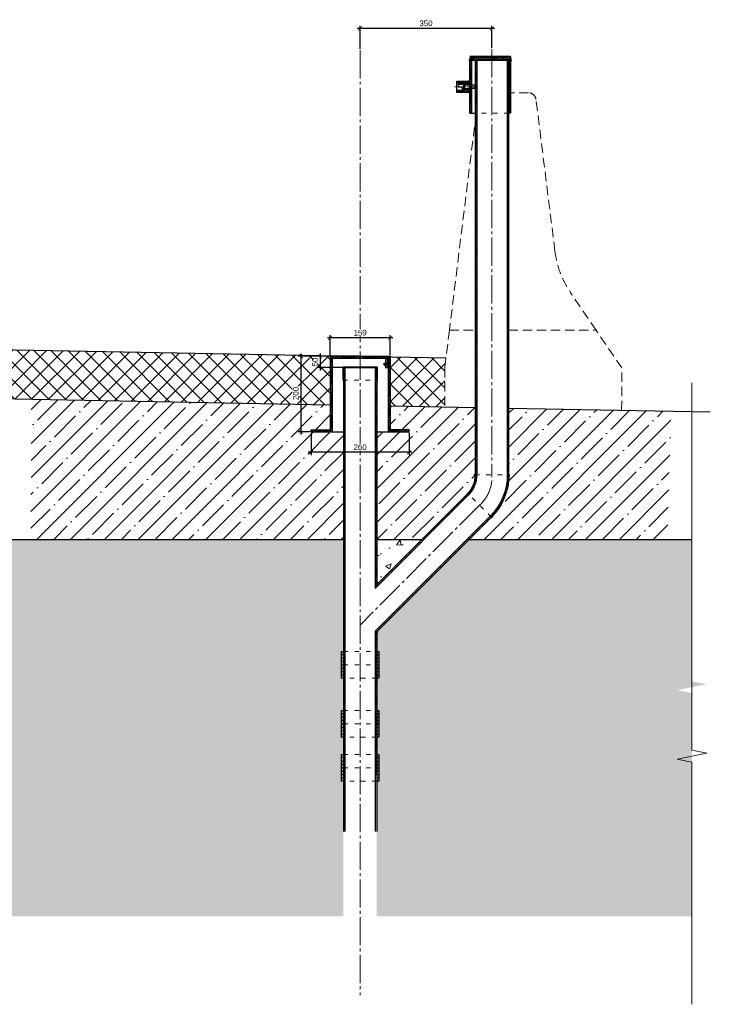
# Model space of a CAD drawing. Header units: millimetres. Extents: x 15422 to 23145, y 7709 to 14779.
# Tile 10 of 12: x 18087 to 19921, y 11848 to 14460. Entities that reach past the tile are written whole.
import ezdxf

# ---------------------------------------------------------------- set-up
doc = ezdxf.new("R2010")
doc.units = ezdxf.units.MM
for name, pattern in [('( Hidden )', [0.375, 0.25, -0.125]), ('ACAD_ISO03W100', [30, 12, -18]), ('CENTERX2', [4, 2.5, -0.5, 0.5, -0.5]), ('Штрихпунктирная_ГОСТ', [20, 15, -1.75, 1.5, -1.75])]:
    doc.linetypes.add(name, pattern=pattern)
for name, color, linetype, lineweight in [('выданая позиция', 151, '( Hidden )', 20), ('ГТО-2_Металлические_конструкции', 1, 'Continuous', 30), ('ГТО_Бетон основной', 4, 'Continuous', 50), ('ГТО_Выноски', 7, 'Continuous', 15), ('ГТО_Металлические_конструкции', 1, 'Continuous', 30), ('ГТО_Оси', 1, 'CENTERX2', 15), ('ГТО_Текст', 7, 'Continuous', 30), ('ГТО_Штриховка', 7, 'Continuous', 15), ('Линия основная', 4, 'Continuous', 25), ('Оси', 1, 'Штрихпунктирная_ГОСТ', 13), ('ПВЗ$0$сварка', 142, 'Continuous', 20), ('Штриховка', 251, 'Continuous', 9)]:
    doc.layers.add(name, color=color, linetype=linetype, lineweight=lineweight)
doc.layers.add('ГП_Штриховки', color=7, linetype='Continuous')
doc.layers.add('камень', color=7, linetype='Continuous')
doc.styles.add('Рогун1', font='arial.ttf')
doc.dimstyles.new('100 мм', dxfattribs={"dimscale": 100, "dimtxt": 3.5, "dimasz": 2, "dimexe": 1, "dimexo": 1, "dimgap": 1.2, "dimtad": 1, "dimdec": 0, "dimlfac": 0.1, "dimrnd": 0.0001, "dimtxsty": 'Рогун1', "dimblk": 'ARCHTICK', "dimcen": 2.5, "dimdle": 1, "dimaunit": 1, "dimadec": 1, "dimazin": 0, "dimtfac": 1, "dimtdec": 0, "dimtmove": 1, "dimatfit": 3, "dimldrblk": 'ARCHTICK', "dimfxl": 1, "dimtfill": 1, "dimarcsym": 0})

# ---------------------------------------------------------------- blocks, each defined once
blk = doc.blocks.new('_ArchTick')
at = {"color": 0, "linetype": 'ByBlock', "const_width": 0.15}
blk.add_lwpolyline([(-0.5, -0.5), (0.5, 0.5)], dxfattribs=at)
blk = doc.blocks.new('*D72')
at = {"layer": 'Defpoints', "color": 0, "transparency": 16777216}
for p in [(18990.8, 14436.9), (18990.8, 14379.6), (19340.5, 14382.1)]:
    blk.add_point(p, dxfattribs=at)
at = {"layer": 'ГТО_Выноски', "color": 0, "lineweight": -2, "transparency": 16777216}
for p, q in [((19348, 14436.9), (18983.3, 14436.9)), ((18990.8, 14382.8), (18990.8, 14444.4)), ((19340.5, 14385.3), (19340.5, 14444.4))]:
    blk.add_line(p, q, dxfattribs=at)
at = {"layer": 'ГТО_Выноски', "color": 0, "lineweight": -2, "transparency": 16777216, "xscale": 10, "yscale": 10, "zscale": 10, "rotation": 180}
blk.add_blockref('_ArchTick', (18990.8, 14436.9), dxfattribs=at)
at = {"layer": 'ГТО_Выноски', "color": 0, "lineweight": -2, "transparency": 16777216, "xscale": 10, "yscale": 10, "zscale": 10}
blk.add_blockref('_ArchTick', (19340.5, 14436.9), dxfattribs=at)
at = {"layer": 'ГТО_Выноски', "color": 0, "transparency": 16777216, "insert": (19165.7, 14450.6), "char_height": 15, "attachment_point": 5, "style": 'Рогун1'}
blk.add_mtext('350', dxfattribs=at)
blk = doc.blocks.new('1')
at = {"layer": 'ГТО_Штриховка'}
h = blk.add_hatch(dxfattribs=at)
h.set_pattern_fill('ANSI31', color=256, angle=90)
h.paths.add_polyline_path([(35, 15), (0, 15), (0, 6), (15, 6), (15, 10), (35, 10)])
h.paths.add_polyline_path([(15, 6), (0, 6), (0, 4.5), (15, 4.5)])
h.paths.add_polyline_path([(15, -4.5), (0, -4.5), (0, -6), (15, -6)])
h.paths.add_polyline_path([(35, -10), (15, -10), (15, -6), (0, -6), (0, -15), (35, -15)])
at = {"layer": 'ГТО_Металлические_конструкции', "color": 0, "lineweight": 9}
blk.add_lwpolyline([(0, -6), (15, -6), (15, 6), (0, 6)], close=True, dxfattribs=at)
at = {"layer": 'ГТО_Оси', "color": 0, "ltscale": 5}
blk.add_lwpolyline([(-5, 0), (40, 0)], dxfattribs=at)
at = {"layer": 'Линия основная'}
for points in [[(0, -15), (35, -15), (35, 15), (0, 15)], [(0, 4.5), (15, 4.5), (15, -4.5), (0, -4.5)], [(15, -10), (35, -10), (35, 10), (15, 10)]]:
    blk.add_lwpolyline(points, close=True, dxfattribs=at)
blk = doc.blocks.new('отвод')
at = {"layer": 'ГП_Штриховки', "lineweight": 15, "transparency": 33554687}
h = blk.add_hatch(dxfattribs=at)
h.set_pattern_fill('ANSI31', color=256)
h.paths.add_polyline_path([(59929.5, 19478.9), (59926.6, 19481.8, 0.198534), (59880.3, 19369.9), (59884.3, 19369.9, -0.199479)])
h.paths.add_polyline_path([(59965.2, 19369.9), (59969.2, 19369.9, -0.209937), (59990.4, 19418.1), (59987.6, 19420.9, 0.209308)])
at = {"layer": 'ГТО_Текст', "linetype": 'ACAD_ISO03W100', "lineweight": 15}
for p, q in [((59990.4, 19418.1), (59926.6, 19481.8)), ((59880.3, 19369.9), (59969.2, 19369.9))]:
    blk.add_line(p, q, dxfattribs=at)
at = {"layer": 'Линия основная'}
blk.add_line((59990.4, 19418.1), (59987.6, 19420.9), dxfattribs=at)
for centre, radius, start, end in [((60038.8, 19369.9), 158.4, 135.0834, 180), ((60038, 19370), 153.7, 134.9316, 180.0566), ((60034.7, 19369.8), 69.5, 132.6779, 179.9652), ((60034.7, 19369.8), 65.5, 132.5381, 179.9634)]:
    blk.add_arc(centre, radius, start, end, dxfattribs=at)
blk = doc.blocks.new('*D77')
at = {"layer": 'Defpoints', "color": 0, "transparency": 16777216}
for p in [(18860.8, 13367.2), (19120.8, 13367.2), (18860.8, 13312.5)]:
    blk.add_point(p, dxfattribs=at)
at = {"layer": 'ГТО_Выноски', "color": 0, "lineweight": -2, "transparency": 16777216}
for p, q in [((18860.8, 13364), (18860.8, 13305)), ((19120.8, 13364), (19120.8, 13305)), ((19128.3, 13312.5), (18853.3, 13312.5))]:
    blk.add_line(p, q, dxfattribs=at)
at = {"layer": 'ГТО_Выноски', "color": 0, "lineweight": -2, "transparency": 16777216, "xscale": 10, "yscale": 10, "zscale": 10, "rotation": 180}
blk.add_blockref('_ArchTick', (18860.8, 13312.5), dxfattribs=at)
at = {"layer": 'ГТО_Выноски', "color": 0, "lineweight": -2, "transparency": 16777216, "xscale": 10, "yscale": 10, "zscale": 10}
blk.add_blockref('_ArchTick', (19120.8, 13312.5), dxfattribs=at)
at = {"layer": 'ГТО_Выноски', "color": 0, "transparency": 16777216, "insert": (18990.8, 13326.2), "char_height": 15, "width": 21.733, "attachment_point": 5, "style": 'Рогун1', "bg_fill": 3, "box_fill_scale": 1.1, "bg_fill_color": 256, "bg_fill_true_color": 13158600, "bg_fill_transparency": 0}
blk.add_mtext('260', dxfattribs=at)
blk = doc.blocks.new('*D78')
at = {"layer": 'Defpoints', "color": 0, "transparency": 16777216}
for p in [(18911.3, 13616.2), (18911.3, 13567.2), (19070.3, 13567.2)]:
    blk.add_point(p, dxfattribs=at)
at = {"layer": 'ГТО_Выноски', "color": 0, "lineweight": -2, "transparency": 16777216}
for p, q in [((19077.8, 13616.2), (18903.8, 13616.2)), ((18911.3, 13570.4), (18911.3, 13623.7)), ((19070.3, 13570.4), (19070.3, 13623.7))]:
    blk.add_line(p, q, dxfattribs=at)
at = {"layer": 'ГТО_Выноски', "color": 0, "lineweight": -2, "transparency": 16777216, "xscale": 10, "yscale": 10, "zscale": 10, "rotation": 180}
blk.add_blockref('_ArchTick', (18911.3, 13616.2), dxfattribs=at)
at = {"layer": 'ГТО_Выноски', "color": 0, "lineweight": -2, "transparency": 16777216, "xscale": 10, "yscale": 10, "zscale": 10}
blk.add_blockref('_ArchTick', (19070.3, 13616.2), dxfattribs=at)
at = {"layer": 'ГТО_Выноски', "color": 0, "transparency": 16777216, "insert": (18990.8, 13629.8), "char_height": 15, "attachment_point": 5, "style": 'Рогун1', "bg_fill": 3, "box_fill_scale": 1.1, "bg_fill_color": 256, "bg_fill_true_color": 13158600, "bg_fill_transparency": 0}
blk.add_mtext('159', dxfattribs=at)
blk = doc.blocks.new('ПВЗ$0$PSK_Svarka')
blk.add_solid([(0, 0), (-0.707107, 0.707107), (0.707107, 0.707107)])
blk = doc.blocks.new('*D79')
at = {"layer": 'Defpoints', "color": 0, "transparency": 16777216}
for p in [(18990.8, 13567.2), (18946.6, 13537.3)]:
    blk.add_point(p, dxfattribs=at)
at = {"layer": 'ГТО_Выноски', "color": 0, "lineweight": -2, "transparency": 16777216}
for p, q in [((18987.6, 13567.2), (18877.1, 13567.2)), ((18884.6, 13574.7), (18884.6, 13529.8)), ((18943.4, 13537.3), (18877.1, 13537.3))]:
    blk.add_line(p, q, dxfattribs=at)
at = {"layer": 'ГТО_Выноски', "color": 0, "transparency": 16777216, "insert": (18870.9, 13552.2), "char_height": 15, "width": 9.884, "attachment_point": 5, "rotation": 90, "style": 'Рогун1', "bg_fill": 3, "box_fill_scale": 1.1, "bg_fill_color": 256, "bg_fill_true_color": 13158600, "bg_fill_transparency": 0}
blk.add_mtext('50', dxfattribs=at)
at = {"layer": 'Defpoints', "color": 0, "transparency": 16777216}
blk.add_point((18884.6, 13537.3), dxfattribs=at)
at = {"layer": 'ГТО_Выноски', "color": 0, "lineweight": -2, "transparency": 16777216, "xscale": 10, "yscale": 10, "zscale": 10}
for p, rotation in [((18884.6, 13567.2), 90), ((18884.6, 13537.3), 270)]:
    blk.add_blockref('_ArchTick', p, dxfattribs=dict(at, rotation=rotation))
blk = doc.blocks.new('*D80')
at = {"layer": 'Defpoints', "color": 0, "transparency": 16777216}
for p in [(18911.3, 13567.2), (18833.7, 13367.2), (18860.8, 13367.2)]:
    blk.add_point(p, dxfattribs=at)
at = {"layer": 'ГТО_Выноски', "color": 0, "lineweight": -2, "transparency": 16777216}
for p, q in [((18908.1, 13567.2), (18826.2, 13567.2)), ((18833.7, 13574.7), (18833.7, 13359.7)), ((18857.6, 13367.2), (18826.2, 13367.2))]:
    blk.add_line(p, q, dxfattribs=at)
at = {"layer": 'ГТО_Выноски', "color": 0, "lineweight": -2, "transparency": 16777216, "xscale": 10, "yscale": 10, "zscale": 10}
for p, rotation in [((18833.7, 13567.2), 90), ((18833.7, 13367.2), 270)]:
    blk.add_blockref('_ArchTick', p, dxfattribs=dict(at, rotation=rotation))
at = {"layer": 'ГТО_Выноски', "color": 0, "transparency": 16777216, "insert": (18820.1, 13468.6), "char_height": 15, "attachment_point": 5, "rotation": 90, "style": 'Рогун1', "bg_fill": 3, "box_fill_scale": 1.1, "bg_fill_color": 256, "bg_fill_true_color": 13158600, "bg_fill_transparency": 0}
blk.add_mtext('200', dxfattribs=at)

msp = doc.modelspace()

# ---------------------------------------------------------------- hatches: boundary and pattern name
at = {"layer": 'ГП_Штриховки', "lineweight": 15}
h = msp.add_hatch(dxfattribs=at)
h.set_pattern_fill('ANSI31', color=256)
h.set_pattern_definition([(45, (18774.1943, 14352.3917), (-2.245064, 2.245064), [])])
h.paths.add_polyline_path([(19279.4277441, 14362.3917199), (19389.933598, 14362.3917199), (19391.433598, 14352.3917199), (19279.4277441, 14352.3917199)])
h.paths.add_polyline_path([(19282.9545031, 14362.5310871), (19279.4277441, 14362.3917199), (19279.4277441, 14352.3917199), (19281.433598, 14352.3917199)])
h = msp.add_hatch(dxfattribs=at)
h.set_pattern_fill('ANSI31', color=256)
h.set_pattern_definition([(45, (-44954.163, -5929.9756), (-2.24506403, 2.24506403), [])])
h.paths.add_polyline_path([(19385.433598, 14352.3917199), (19390.433598, 14352.3917199), (19390.433598, 14212.3917199), (19385.433598, 14212.3917199)])
h.paths.add_polyline_path([(19282.433598, 14352.3917199), (19287.433598, 14352.3917199), (19287.433598, 14289.3917199), (19282.4558183, 14289.3917199)])
h.paths.add_polyline_path([(19282.4558183, 14275.3917199), (19287.433598, 14275.3917199), (19287.433598, 14212.3917199), (19282.433598, 14212.3917199)])
at = {"layer": 'ГП_Штриховки', "lineweight": 15, "transparency": 33554687}
h = msp.add_hatch(dxfattribs=at)
h.set_pattern_fill('ANSI31', color=256, angle=90)
h.set_pattern_definition([(135, (-44167.543, -11073.712), (-2.24506403, -2.24506403), [])])
h.paths.add_polyline_path([(19385.0230678, 14352.3917199), (19381.0230678, 14352.3917199), (19380.9688451, 13252.333243), (19384.9688448, 13252.3274205)])
h.paths.add_polyline_path([(19300.5230678, 14352.3917199), (19296.5230678, 14352.3917199), (19296.468851, 13252.4562441), (19300.4688507, 13252.4505666)])
h = msp.add_hatch(dxfattribs=at)
h.set_pattern_fill('ANSI31', color=256, angle=90)
h.set_pattern_definition([(135, (-42443.251, -7439.391), (-2.24506403, -2.24506403), [])])
h.paths.add_polyline_path([(18990.8343641, 13567.1954324), (18916.3343641, 13567.1954324), (18916.3343641, 13562.1954324), (18990.8343641, 13562.1954324)])
h.paths.add_polyline_path([(19065.3343641, 13567.1954324), (18990.8343641, 13567.1954324), (18990.8343641, 13562.1954324), (19065.3343641, 13562.1954324)])
h.paths.add_polyline_path([(19120.8343641, 13372.1954324), (19070.3343641, 13372.1954324), (19070.3343641, 13367.1954324), (19120.8343641, 13367.1954324)])
h.paths.add_polyline_path([(18911.3343641, 13372.1955204), (18860.8330848, 13372.1955204), (18860.8330848, 13367.1954324), (18911.3343641, 13367.1954324)])
h = msp.add_hatch(dxfattribs=at)
h.set_pattern_fill('ANSI31', color=256)
h.set_pattern_definition([(45, (-42443.251, -7439.391), (-2.24506403, 2.24506403), [])])
h.paths.add_polyline_path([(18916.3343641, 13567.1954324), (18911.3343641, 13567.1954324), (18911.3343641, 13367.1954324), (18916.3343641, 13367.1954324)])
h.paths.add_polyline_path([(19065.3343641, 13367.1954324), (19070.3343641, 13367.1954324), (19070.3343641, 13567.1954324), (19065.3343641, 13567.1954324)])
h = msp.add_hatch(dxfattribs=at)
h.set_pattern_fill('ANSI31', color=256, angle=90)
h.set_pattern_definition([(135, (19284.6963, 8965.2854), (-2.245064, -2.245064), [])])
h.paths.add_polyline_path([(19035.0843641, 12836.0454402), (19031.0821687, 12832.0379719), (19031.0843641, 12456.7238917), (19035.0843641, 12456.7238917)])
h.paths.add_polyline_path([(18950.5575982, 13537.2794429), (18946.5575982, 13537.2794429), (18946.6111299, 12457.8180597), (18950.6111299, 12457.8180597)])
h = msp.add_hatch(dxfattribs=at)
h.set_pattern_fill('ANSI31', color=256, angle=90)
h.set_pattern_definition([(135, (-43510.286, -6985.668), (-2.24506403, -2.24506403), [])])
h.paths.add_polyline_path([(19035.0843641, 13537.2794429), (19031.0843641, 13537.2794429), (19031.08328, 12957.2794566), (19035.0843641, 12961.2858119)])
at = {"layer": 'ГП_Штриховки', "lineweight": 15, "ltscale": 0.5, "transparency": 33554687}
h = msp.add_hatch(dxfattribs=at)
h.set_pattern_fill('ANSI31', color=256, scale=0.33, angle=90)
h.set_pattern_definition([(135, (-42058.286, -7025.8874), (-0.74087113, -0.74087113), [])])
h.paths.add_polyline_path([(19055.02525, 13543.4602805), (19058.095078, 13543.4602805), (19058.095078, 13549.1206093), (19055.02525, 13549.1206093)])
h.paths.add_polyline_path([(19065.3343641, 13549.1206093), (19062.2645361, 13549.1206093), (19062.2645361, 13543.4602805), (19065.3343641, 13543.4602805)])
at = {"layer": 'ГП_Штриховки', "lineweight": 15, "transparency": 33554687}
h = msp.add_hatch(dxfattribs=at)
h.set_pattern_fill('ANSI35', color=256, scale=10)
h.set_pattern_definition([(45, (16345.124, 12710.96), (-44.9013, 44.9013), []), (45, (16390.026, 12710.96), (-44.9013, 44.9013), [79.375, -15.875, 0, -15.875])])
edge = h.paths.add_edge_path()
edge.add_line((19339.2413724, 13140.658453), (19280.2440856, 13081.5281637))
edge.add_line((19280.2440856, 13081.5281637), (19806.8516742, 13081.5150493))
edge.add_line((19806.8516742, 13081.5150493), (19816.4303271, 13421.9668049))
edge.add_line((19816.4303271, 13421.9668049), (19384.9667418, 13429.9254172))
edge.add_line((19384.9667418, 13429.9254172), (19385.8023765, 13252.3262072))
edge.add_arc((19228.6196344, 13252.3242289), 157.1827421, -45.2691042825, 0.0007211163, ccw=False)
h = msp.add_hatch(dxfattribs=at)
h.set_pattern_fill('ANSI31', color=256, angle=115)
h.set_pattern_definition([(160, (-43387.809, -7137.813), (-1.08591396, -2.98352407), [])])
h.paths.add_polyline_path([(19279.5139471, 13200.3768427), (19276.6836586, 13203.2034072), (19031.0832664, 12957.2794429), (19031.0832664, 12951.6188611)])
h = msp.add_hatch(dxfattribs=at)
h.set_pattern_fill('ANSI31', color=256, angle=115)
h.set_pattern_definition([(160, (-43387.809, -7252.113), (-1.08591396, -2.98352407), [])])
h.paths.add_polyline_path([(19339.2737803, 13140.6356163), (19336.4453526, 13143.464044), (19031.0822746, 12837.6986582), (19031.0821687, 12832.0379719)])
h = msp.add_hatch(dxfattribs=at)
h.set_pattern_fill('AR-CONC', color=256, scale=0.25)
h.set_pattern_definition([(50, (14388.45, 12797.17), (91.0923, -7.9695), [9.525, -104.775]), (355, (14388.45, 12797.17), (-17.6217, 95.5284), [7.62, -83.8203]), (100.4514, (14396.04, 12796.5), (73.4706, 87.5589), [8.095, -89.0451]), (46.1842, (14388.45, 12822.57), (135.5395, -21.0212), [14.2875, -157.1625]), (96.6356, (14399.74, 12820.82), (118.702, 123.713), [12.1425, -133.5678]), (351.1842, (14388.45, 12822.57), (118.702, 123.713), [11.43, -125.73]), (21, (14401.15, 12816.22), (75.8072, -51.1326), [9.525, -104.775]), (326, (14401.15, 12816.22), (30.901, 92.094), [7.62, -83.82]), (71.4514, (14407.465, 12811.96), (106.7082, 40.9614), [8.095, -89.045]), (37.5, (14388.448, 12797.168), (1.5443, 42.27752), [0, -82.804, 0, -85.09, 0, -84.1375]), (7.5, (14388.448, 12797.17), (33.40983, 50.0903), [0, -48.514, 0, -80.899, 0, -32.0675]), (327.5, (14360.127, 12797.168), (67.7953, -2.86437), [0, -31.75, 0, -99.06, 0, -131.445]), (317.5, (14347.427, 12797.17), (74.0646, 12.71325), [0, -41.275, 0, -65.786, 0, -93.345])])
h.paths.add_polyline_path([(19424.993221, 13081.5243749), (19425.0992312, 12081.8261042), (19871.8997729, 12081.8298491), (19871.7938961, 12673.7137468), (19832.5524236, 12681.5620413), (19911.1021007, 12697.2986696), (19871.7938961, 12705.1603105), (19871.7315769, 13081.5134648)])
h.paths.add_polyline_path([(18946.5843641, 12081.7380737), (18946.5843641, 13081.5363933), (19280.2440856, 13081.5281637), (19035.0843641, 12836.0454402), (19035.0843641, 12081.5802173), (19425.1038631, 12081.7966834), (19424.9885891, 13081.5269518), (17279.3741893, 13081.5812273), (17279.4405677, 12081.5903561), (17496.5843559, 12081.5802173), (17496.5843559, 13081.5715134), (17585.0843559, 13081.5693699), (17585.0843559, 12081.5903561), (17266.7257414, 12081.579064), (17266.6708004, 13081.5813796), (17090.6441388, 13081.5813796), (17090.7447918, 12081.630041)])
h = msp.add_hatch(dxfattribs=at)
h.set_pattern_fill('AR-CONC', color=256, scale=0.17)
h.set_pattern_definition([(50, (14406.34, 12837.33), (154.857, -13.5482), [16.1925, -178.1175]), (355, (14406.34, 12837.33), (-29.957, 162.3983), [12.954, -142.4945]), (100.4514, (14419.25, 12836.2), (124.9, 148.85), [13.7615, -151.3767]), (46.184, (14406.34, 12880.5), (230.417, -35.736), [24.289, -267.176]), (96.6356, (14425.54, 12877.53), (201.794, 210.312), [20.642, -227.065]), (351.184, (14406.34, 12880.5), (201.794, 210.312), [19.431, -213.741]), (21, (14427.93, 12869.71), (128.8722, -86.9254), [16.1925, -178.1175]), (326, (14427.93, 12869.71), (52.5317, 156.56), [12.954, -142.494]), (71.4514, (14438.67, 12862.47), (181.404, 69.6344), [13.7615, -151.3764]), (37.5, (14406.34, 12837.33), (2.6253, 71.8718), [0, -140.7668, 0, -144.653, 0, -143.0337]), (7.5, (14406.34, 12837.33), (56.7967, 85.1535), [0, -82.4738, 0, -137.5283, 0, -54.5148]), (327.5, (14358.197, 12837.33), (115.252, -4.8694), [0, -53.975, 0, -168.402, 0, -223.4565]), (317.5, (14336.61, 12837.33), (125.9098, 21.6125), [0, -70.1675, 0, -111.8362, 0, -158.6865])])
h.paths.add_polyline_path([(19035.0843641, 13081.5342498), (19035.0843641, 12961.2858119), (19155.1742542, 13081.5339174)])
at = {"layer": 'ГТО_Штриховка'}
h = msp.add_hatch(color=0, dxfattribs=at)
h.dxf.hatch_style = 1
edge = h.paths.add_edge_path()
edge.add_line((19281.726387, 14354.2655945), (19281.433598, 14352.3917199))
edge.add_line((19281.433598, 14352.3917199), (19282.4244359, 14352.3917199))
edge.add_line((19282.4244359, 14352.3917199), (19282.4244359, 14350.3917199))
edge.add_arc((19282.4242537, 14352.3915165), 1.9997966, 110.4242592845, 270.0052192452, ccw=False)
h = msp.add_hatch(color=0, dxfattribs=at)
h.dxf.hatch_style = 1
edge = h.paths.add_edge_path()
edge.add_line((19390.8290531, 14354.3870579), (19391.1278494, 14352.3950828))
edge.add_line((19391.1278494, 14352.3950828), (19390.6276502, 14352.3917199))
edge.add_line((19390.6276502, 14352.3917199), (19390.6276502, 14350.3917199))
edge.add_arc((19390.6248923, 14352.3946042), 2.0028863, 270.0788952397, 444.1494895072)
h = msp.add_hatch(color=0, dxfattribs=at)
h.dxf.hatch_style = 1
h.paths.add_polyline_path([(19282.4558183, 14300.3917199), (19282.4558183, 14297.3917199), (19279.4558183, 14297.3917199, -0.4142135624)])
h = msp.add_hatch(color=0, dxfattribs=at)
h.dxf.hatch_style = 1
h.paths.add_polyline_path([(19282.4558183, 14264.3917199), (19282.4558183, 14267.3917199), (19279.4558183, 14267.3917199, 0.4142135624)])
h = msp.add_hatch(color=0, dxfattribs=at)
h.dxf.hatch_style = 1
edge = h.paths.add_edge_path()
edge.add_line((19296.4354206, 13254.4503187), (19296.5023796, 13252.4574381))
edge.add_line((19296.5023796, 13252.4574381), (19295.6363506, 13252.4562028))
edge.add_line((19295.6363506, 13252.4562028), (19295.6717889, 13250.4565168))
edge.add_arc((19295.851509, 13252.4920593), 2.0434609, 73.396529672, 264.9543816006, ccw=False)
h = msp.add_hatch(color=0, dxfattribs=at)
h.dxf.hatch_style = 1
edge = h.paths.add_edge_path()
edge.add_line((19384.9688217, 13254.2815131), (19384.9688448, 13252.3274205))
edge.add_line((19384.9688448, 13252.3274205), (19385.8023765, 13252.3262072))
edge.add_line((19385.8023765, 13252.3262072), (19385.7869641, 13250.3348844))
edge.add_arc((19385.6452139, 13252.3636149), 2.0336765, 273.996839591, 469.4264061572)
h = msp.add_hatch(color=0, dxfattribs=at)
h.dxf.hatch_style = 1
edge = h.paths.add_edge_path()
edge.add_line((19277.9192479, 13204.8097428), (19276.5318211, 13203.3775755))
edge.add_line((19276.5318211, 13203.3775755), (19276.6668501, 13203.2427328))
edge.add_line((19276.6668501, 13203.2427328), (19275.2526365, 13201.8285192))
edge.add_arc((19276.6709352, 13203.2431074), 2.0031553, 51.4517689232, 224.9249541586, ccw=False)
h = msp.add_hatch(color=0, dxfattribs=at)
h.dxf.hatch_style = 1
edge = h.paths.add_edge_path()
edge.add_line((19337.8509178, 13139.2326281), (19339.2383447, 13140.6647954))
edge.add_line((19339.2383447, 13140.6647954), (19339.3891296, 13140.5157325))
edge.add_line((19339.3891296, 13140.5157325), (19340.8033431, 13141.9299461))
edge.add_arc((19339.2566902, 13140.6583894), 2.0022466, 225.4044672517, 399.4248027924, ccw=False)
h = msp.add_hatch(color=0, dxfattribs=at)
h.dxf.hatch_style = 1
edge = h.paths.add_edge_path()
edge.add_line((19037.235905, 12963.4373927), (19035.1145847, 12961.3160723))
edge.add_line((19035.1145847, 12961.3160723), (19035.1145847, 12964.3160723))
edge.add_arc((19035.1145847, 12961.3160723), 3, 404.9999999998, 449.9999999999, ccw=False)
h = msp.add_hatch(color=0, dxfattribs=at)
h.dxf.hatch_style = 1
edge = h.paths.add_edge_path()
edge.add_line((19035.0815851, 12833.0427144), (19035.0816418, 12836.0427144))
edge.add_line((19035.0816418, 12836.0427144), (19037.2015652, 12838.1654308))
edge.add_arc((19035.0816418, 12836.0427144), 3, 269.9989165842, 405.0377192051, ccw=False)
at = {"layer": 'Штриховка'}
h = msp.add_hatch(dxfattribs=at)
h.set_pattern_fill('ANSI31', color=256, scale=2, angle=90)
h.set_pattern_definition([(135, (18944.0844, 12748.9366), (-4.4901, -4.4901), [])])
h.paths.add_polyline_path([(18946.5843641, 12784.4365911), (18941.5843641, 12784.4365911), (18941.5843641, 12713.4365911), (18946.5843641, 12713.4365911)])
h = msp.add_hatch(dxfattribs=at)
h.set_pattern_fill('ANSI31', color=256, scale=2, angle=90)
h.set_pattern_definition([(135, (19037.5844, 12748.9366), (-4.4901, -4.4901), [])])
h.paths.add_polyline_path([(19040.0843641, 12784.4365911), (19035.0843641, 12784.4365911), (19035.0843641, 12713.4365911), (19040.0843641, 12713.4365911)])
h = msp.add_hatch(dxfattribs=at)
h.set_pattern_fill('ANSI31', color=256, scale=2, angle=90)
h.set_pattern_definition([(135, (18944.0844, 12591.916), (-4.4901, -4.4901), [])])
h.paths.add_polyline_path([(18946.5843641, 12627.4157958), (18941.5843641, 12627.4157958), (18941.5843641, 12556.4157958), (18946.5843641, 12556.4157958)])
h = msp.add_hatch(dxfattribs=at)
h.set_pattern_fill('ANSI31', color=256, scale=2, angle=90)
h.set_pattern_definition([(135, (19037.5844, 12591.916), (-4.4901, -4.4901), [])])
h.paths.add_polyline_path([(19040.0843641, 12627.4157958), (19035.0843641, 12627.4157958), (19035.0843641, 12556.4157958), (19040.0843641, 12556.4157958)])
h = msp.add_hatch(dxfattribs=at)
h.set_pattern_fill('ANSI31', color=256, scale=2, angle=90)
h.set_pattern_definition([(135, (18944.0844, 12475.4296), (-4.4901, -4.4901), [])])
h.paths.add_polyline_path([(18946.5843641, 12510.929602), (18941.5843641, 12510.929602), (18941.5843641, 12439.929602), (18946.5843641, 12439.929602)])
h = msp.add_hatch(dxfattribs=at)
h.set_pattern_fill('ANSI31', color=256, scale=2, angle=90)
h.set_pattern_definition([(135, (19037.5844, 12475.4296), (-4.4901, -4.4901), [])])
h.paths.add_polyline_path([(19040.0843641, 12510.929602), (19035.0843641, 12510.929602), (19035.0843641, 12439.929602), (19040.0843641, 12439.929602)])

# ---------------------------------------------------------------- linework, layer by layer
at = {"lineweight": 15, "ltscale": 5}
msp.add_lwpolyline([(19871.7938961, 11848.0888831), (19871.7938961, 12490.7667812), (19832.4856914, 12498.6284222), (19911.1021007, 12514.351704), (19871.7938961, 12522.213345), (19871.7938961, 13497.1230698)], dxfattribs=at)
at = {"layer": 'выданая позиция', "color": 18, "linetype": '( Hidden )', "lineweight": 15, "ltscale": 100, "true_color": 0x000000}
for p, q in [((19227.9642907, 13636.3925107), (19296.4877755, 13636.3925107)), ((19384.9642914, 13636.3925107), (19617.6355235, 13636.3925107))]:
    msp.add_line(p, q, dxfattribs=at)
msp.add_lwpolyline([(19617.6355235, 13636.3925107), (19617.5692027, 13636.4900414), (19617.5692027, 13636.4900414), (19549.5028818, 13736.5875721, -0.1187590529), (19508.1650381, 13846.1563938), (19457.8254367, 14248.8732054, 0.3782424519), (19437.9798791, 14266.3925107), (19390.433598, 14266.3925107)], format="xyb", dxfattribs=at)
for points in [[(19294.5298458, 14176.3131252), (19227.9642906, 13636.3925107)], [(19227.9642906, 13636.3925107), (19215.6355235, 13536.3925107), (19215.3624767, 13433.0538726)], [(19685.2898607, 13424.3857718), (19685.6355235, 13536.3925107), (19617.6355235, 13636.3925107)]]:
    msp.add_lwpolyline(points, dxfattribs=at)
at = {"layer": 'ГТО-2_Металлические_конструкции', "color": 0, "lineweight": 9}
msp.add_lwpolyline([(19286.4558183, 14286.8917199), (19267.4558183, 14286.8917199), (19267.4558183, 14277.8917199), (19286.4558183, 14277.8917199)], close=True, dxfattribs=at)
at = {"layer": 'ГТО_Бетон основной', "color": 18, "lineweight": 30, "true_color": 0x000000}
for p, q in [((19070.3343641, 13435.7111352), (19296.477678, 13431.5368736)), ((19384.9667418, 13429.9254172), (19920.791158, 13420.0418049)), ((18916.3343641, 13367.1954324), (18946.5843641, 13367.1954324)), ((19035.0843641, 13367.1954324), (19065.3343641, 13367.1954324)), ((17585.0843553, 13081.5693699), (18946.5843641, 13081.5366419)), ((19035.0843641, 13081.5342498), (19155.1742542, 13081.5339174)), ((19280.2440856, 13081.5281637), (19425.036519, 13081.5243738)), ((19425.036519, 13081.5243738), (19871.8367431, 13081.5134622))]:
    msp.add_line(p, q, dxfattribs=at)
at = {"layer": 'ГТО_Оси', "color": 0, "ltscale": 5}
msp.add_lwpolyline([(19298.9209225, 14282.3917199), (19277.4558183, 14282.3917199)], dxfattribs=at)
at = {"layer": 'ГТО_Текст', "linetype": 'ACAD_ISO03W100', "lineweight": 15}
for p, q in [((19385.433598, 14212.3917199), (19282.433598, 14212.3917199)), ((18945.3343641, 13504.2794429), (19036.3343641, 13504.2794429)), ((18946.5843641, 12748.9365911), (19035.0843641, 12748.9365911)), ((18946.5843641, 12591.9157958), (19035.0843641, 12591.9157958)), ((18946.5843641, 12475.429602), (19035.0843641, 12475.429602))]:
    msp.add_line(p, q, dxfattribs=at)
for points in [[(18946.5843641, 12784.4365911), (19035.0843641, 12784.4365911)], [(19035.0843641, 12713.4365911), (18946.5843641, 12713.4365911)], [(18946.5843641, 12627.4157958), (19035.0843641, 12627.4157958)], [(19035.0843641, 12556.4157958), (18946.5843641, 12556.4157958)], [(18946.5843641, 12510.929602), (19035.0843641, 12510.929602)], [(19035.0843641, 12439.929602), (18946.5843641, 12439.929602)]]:
    msp.add_lwpolyline(points, dxfattribs=at)
at = {"layer": 'ГТО_Штриховка', "color": 0}
msp.add_lwpolyline([(19282.4558183, 14301.8537957), (19282.4558183, 14297.3917199), (19276.97542, 14297.3917199)], dxfattribs=at)
for centre, radius, start, end in [((19282.433598, 14352.3917199), 2.0028863, 110.676794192, 269.9211047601), ((19390.5726018, 14352.4495213), 2.0585376, 271.5323585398, 74.3596250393), ((19282.4558183, 14297.3917199), 3, 90, 180), ((19282.4558183, 14267.3917199), 3, 180, 270), ((19295.8267265, 13252.4600312), 2.0092377, 97.8663117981, 265.6434725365), ((19385.6588934, 13252.3377645), 2.0092377, 274.3565274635, 82.1336882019), ((19276.6776556, 13203.2352514), 2.0051371, 51.7418464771, 226.450319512), ((19339.2413724, 13140.658453), 2.0051371, 231.7418464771, 39.3889262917), ((19035.0816418, 12836.0427144), 3, 315.0377192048, 45.0377192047)]:
    msp.add_arc(centre, radius, start, end, dxfattribs=at)
at = {"layer": 'Линия основная'}
for p, q in [((19282.933598, 14362.3917199), (19281.433598, 14352.3917199)), ((19391.433598, 14352.3917199), (19281.433598, 14352.3917199)), ((19282.433598, 14212.3917199), (19282.433598, 14352.3917199)), ((19389.933598, 14362.3917199), (19282.933598, 14362.3917199)), ((19287.433598, 14212.3917199), (19287.433598, 14352.3917199)), ((19296.5230678, 14352.3917199), (19296.468851, 13252.4562441)), ((19300.5230678, 14352.3917199), (19300.4688507, 13252.4505666)), ((19381.0230678, 14352.3917199), (19380.9688451, 13252.333243)), ((19384.9558183, 14352.3917199), (19384.9688448, 13252.3274205)), ((19385.433598, 14212.3917199), (19385.433598, 14352.3917199)), ((19389.933598, 14362.3917199), (19391.433598, 14352.3917199)), ((19390.433598, 14352.3917199), (19390.433598, 14212.3917199)), ((19282.4558183, 14289.3917199), (19287.433598, 14289.3917199)), ((19282.4558183, 14275.3917199), (19287.433598, 14275.3917199)), ((19284.9558183, 14288.3917199), (19284.9558183, 14276.3917199)), ((19282.433598, 14212.3917199), (19296.5128042, 14212.3910752)), ((19390.433598, 14212.3917199), (19385.433598, 14212.3917199)), ((18911.3343641, 13567.1954324), (18911.3343641, 13367.1954324)), ((18911.3343641, 13567.1954324), (19070.3343641, 13567.1954324)), ((18916.3343641, 13567.1954324), (18916.3343641, 13367.1954324)), ((18916.3343641, 13562.1954324), (19065.3343641, 13562.1954324)), ((19065.3343641, 13567.1954324), (19065.3343641, 13367.1954324)), ((19070.3343641, 13567.1954324), (19070.3343641, 13367.1954324)), ((18945.3343641, 13539.2794429), (19036.3343641, 13539.2794429)), ((18945.3343641, 13539.2794429), (18945.3343641, 13504.2794429)), ((18946.3843641, 13537.2794429), (19035.2843641, 13537.2794429)), ((18946.3843641, 13537.2794429), (18946.3843641, 13504.2794429)), ((18946.5843641, 13537.2794429), (18946.5843641, 12306.9349457)), ((18950.5843641, 13537.2794429), (18950.5843641, 12306.9349457)), ((19031.0832664, 13537.2794429), (19031.0832664, 12951.6188611)), ((19035.0843641, 13537.2794429), (19035.0843641, 12961.2858119)), ((19035.2843641, 13537.2794429), (19035.2843641, 13504.2794429)), ((19036.3343641, 13539.2794429), (19036.3343641, 13504.2794429)), ((19055.02525, 13543.4602805), (19055.02525, 13549.1206093)), ((19055.02525, 13549.1206093), (19065.3343641, 13549.1206093)), ((19055.02525, 13543.4602805), (19065.3343641, 13543.4602805)), ((19057.6268473, 13537.7316514), (19062.7018695, 13537.7316514)), ((19057.6268473, 13537.7316514), (19057.6268473, 13537.2745446)), ((19057.6268473, 13537.2745446), (19062.7018695, 13537.2745446)), ((19062.7018695, 13537.7316514), (19062.7018695, 13537.2745446)), ((18945.3343641, 13504.2794429), (18946.3843641, 13504.2794429)), ((19035.2843641, 13504.2794429), (19036.3343641, 13504.2794429)), ((18860.8330848, 13367.1955204), (18860.8330848, 13372.1955204)), ((18860.8330848, 13372.1955204), (18911.3343641, 13372.1955204)), ((18860.8343641, 13367.1954324), (18916.3343641, 13367.1954324)), ((19065.3343641, 13367.1954324), (19120.8343641, 13367.1954324)), ((19120.8343641, 13372.1954324), (19070.3343641, 13372.1954324)), ((19120.8343641, 13367.1954324), (19120.8343641, 13372.1954324)), ((19276.6836586, 13203.2034072), (19031.0832664, 12957.2794429)), ((19279.5139471, 13200.3768427), (19031.0832664, 12951.6188611)), ((19339.273773, 13140.6356236), (19031.0821687, 12832.0379719)), ((19336.4453526, 13143.464044), (19031.0822746, 12837.6986582)), ((19031.0822746, 12837.6986582), (19031.0822746, 12306.9349457)), ((19035.0843641, 12836.0454402), (19035.0843641, 12306.9349457))]:
    msp.add_line(p, q, dxfattribs=at)
for points in [[(19267.4558183, 14273.3917199), (19266.4558183, 14273.3917199), (19266.4558183, 14291.3917199), (19267.4558183, 14291.3917199)], [(19266.4558183, 14288.3917199), (19251.4558183, 14288.3917199), (19251.4558183, 14282.3917199), (19261.4558183, 14282.3917199), (19261.4558183, 14276.3917199), (19266.4558183, 14276.3917199)], [(19284.9558183, 14276.3917199), (19267.4558183, 14276.3917199), (19267.4558183, 14288.3917199), (19284.9558183, 14288.3917199), (19286.4558183, 14286.8917199), (19286.4558183, 14286.8917199), (19286.4558183, 14277.8917199)], [(19296.4558183, 14286.3917199), (19286.4558183, 14286.3917199), (19286.4558183, 14278.3917199), (19296.4558183, 14278.3917199)]]:
    msp.add_lwpolyline(points, close=True, dxfattribs=at)
for points in [[(18946.5843641, 12713.4365911), (18941.5843641, 12713.2552444), (18941.5843641, 12784.4365911), (18946.5843641, 12784.4365911)], [(19035.0843641, 12784.4365911), (19040.0843641, 12784.4365911), (19040.0843641, 12713.4365911), (19035.0843641, 12713.4365911)], [(18946.5843641, 12556.4157958), (18941.5843641, 12556.234449), (18941.5843641, 12627.4157958), (18946.5843641, 12627.4157958)], [(19035.0843641, 12627.4157958), (19040.0843641, 12627.4157958), (19040.0843641, 12556.4157958), (19035.0843641, 12556.4157958)], [(18946.5843641, 12439.929602), (18941.5843641, 12439.7482553), (18941.5843641, 12510.929602), (18946.5843641, 12510.929602)], [(19035.0843641, 12510.929602), (19040.0843641, 12510.929602), (19040.0843641, 12439.929602), (19035.0843641, 12439.929602)]]:
    msp.add_lwpolyline(points, dxfattribs=at)
at = {"layer": 'Оси', "ltscale": 5}
for p, q in [((18990.8343641, 14379.5742948), (18990.8343641, 11872.3300268)), ((19340.506558, 14382.1258853), (19340.705794, 13252.3917306)), ((19307.9638059, 13171.9466827), (18990.8343641, 12854.3492761))]:
    msp.add_line(p, q, dxfattribs=at)
msp.add_arc((19240.4653772, 13246.3058726), 100.4249911, 312.2304315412, 3.4743120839, dxfattribs=at)

# ---------------------------------------------------------------- block references
at = {"layer": 'ГТО-2_Металлические_конструкции', "color": 7, "lineweight": 9, "xscale": -1, "rotation": 315}
msp.add_blockref('отвод', (47984.5990037, -42897.8419244), dxfattribs=at)
at = {"layer": 'Линия основная', "xscale": -1}
msp.add_blockref('1', (19282.4558183, 14282.3917199), dxfattribs=at)

# ---------------------------------------------------------------- dimensions: what is measured, and where the dimension line sits
at = {"layer": 'ГТО_Выноски'}
dim = msp.add_linear_dim(base=(18990.8343641, 14436.9147197), p1=(19340.506558, 14382.1258853), p2=(18990.8343641, 14379.5742948), text='350', dimstyle='100 мм', override={"dimscale": 0, "dimtxt": 150, "dimasz": 100, "dimexe": 75, "dimexo": 32, "dimgap": 60, "dimdec": 6, "dimcen": 250, "dimdle": 75, "dimtfill": 0}, dxfattribs=at)
dim.commit()
dim.dimension.update_dxf_attribs({"geometry": '*D72', "text_midpoint": (19165.670461, 14436.9147197), "dimtype": 160})

# ---------------------------------------------------------------- next in the draw order: dimensions: what is measured, and where the dimension line sits
for base, p1, p2, text, picture, middle in [((18911.3343641, 13616.1678109), (19070.3343641, 13567.1954324), (18911.3343641, 13567.1954324), '159', '*D78', (18990.8343641, 13616.1678109)), ((18860.8330848, 13312.4946984), (19120.8343641, 13367.1954324), (18860.8330848, 13367.1955204), '260', '*D77', (18990.8343641, 13312.4946984))]:
    dim = msp.add_linear_dim(base=base, p1=p1, p2=p2, text=text, dimstyle='100 мм', override={"dimscale": 0, "dimtxt": 150, "dimasz": 100, "dimexe": 75, "dimexo": 32, "dimgap": 60, "dimdec": 6, "dimcen": 250, "dimdle": 75}, dxfattribs=at)
    dim.commit()
    dim.dimension.update_dxf_attribs({"geometry": picture, "text_midpoint": middle, "dimtype": 160})

# ---------------------------------------------------------------- next in the draw order: hatches: boundary and pattern name
at = {"layer": 'ГП_Штриховки', "lineweight": 15, "transparency": 33554687}
h = msp.add_hatch(dxfattribs=at)
h.set_pattern_fill('ANSI35', color=256, scale=10)
h.set_pattern_definition([(45, (16132.82, 12738.206), (-44.9013, 44.9013), []), (45, (16177.72, 12738.206), (-44.9013, 44.9013), [79.375, -15.875, 0, -15.875])])
edge = h.paths.add_edge_path()
edge.add_line((19035.0843709, 13367.1954324), (19035.0843641, 13081.5342498))
edge.add_line((19035.0843641, 13081.5342498), (19155.1742542, 13081.5339174))
edge.add_line((19155.1742542, 13081.5339174), (19276.5318211, 13203.3775755))
edge.add_arc((19230.1891864, 13249.6512862), 65.489664, 315.0426388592, 362.4232358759)
edge.add_line((19295.6202873, 13252.420244), (19296.477678, 13431.5368736))
edge.add_line((19296.477678, 13431.5368736), (19070.3343641, 13435.7111352))
edge.add_line((19070.3343641, 13435.7111352), (19071.8343645, 13373.6955209))
edge.add_line((19071.8343645, 13373.6955209), (19120.8343641, 13372.1954324))
edge.add_line((19120.8343641, 13372.1954324), (19120.8343641, 13367.1954324))
edge.add_line((19120.8343641, 13367.1954324), (19035.0843709, 13367.1954324))
at = {"layer": 'камень', "lineweight": 15, "transparency": 33554687}
h = msp.add_hatch(dxfattribs=at)
h.set_pattern_fill('ANSI37', color=256, scale=10)
h.set_pattern_definition([(45, (-43508.286, -6774.64), (-22.45064, 22.45064), []), (135, (-43508.286, -6774.64), (-22.45064, -22.45064), [])])
h.paths.add_polyline_path([(18911.2253176, 13438.3876174), (18911.3970522, 13568.6607026), (17680.8343559, 13591.3591916), (17680.8343559, 13461.3591916)])
h = msp.add_hatch(dxfattribs=at)
h.set_pattern_fill('ANSI37', color=256, scale=10)
h.set_pattern_definition([(45, (-41680.03, -6802.638), (-22.45064, 22.45064), []), (135, (-41680.03, -6802.638), (-22.45064, -22.45064), [])])
h.paths.add_polyline_path([(19070.3343641, 13565.7163169), (19070.3343641, 13435.7111352), (19215.3623958, 13433.0232633), (19215.6355235, 13536.3925107), (19218.9228008, 13563.0559818)])

# ---------------------------------------------------------------- next in the draw order: linework, layer by layer
at = {"layer": 'Линия основная'}
for p, q in [((19058.095078, 13562.1954324), (19058.095078, 13537.7316514)), ((19062.2645361, 13562.1954324), (19062.2645361, 13537.7316514))]:
    msp.add_line(p, q, dxfattribs=at)

# ---------------------------------------------------------------- next in the draw order: block references
at = {"layer": 'ПВЗ$0$сварка', "color": 0, "xscale": 3.000000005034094, "yscale": 3.000000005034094, "zscale": 3.000000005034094}
for p, rotation in [((19058.095078, 13562.1954324), 135), ((19062.2645361, 13562.1954324), 224.9999999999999), ((18911.3343641, 13372.1955204), 44.99999999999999), ((19070.3343641, 13372.1955204), 314.9999999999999)]:
    msp.add_blockref('ПВЗ$0$PSK_Svarka', p, dxfattribs=dict(at, rotation=rotation))

# ---------------------------------------------------------------- next in the draw order: dimensions: what is measured, and where the dimension line sits
at = {"layer": 'ГТО_Выноски'}
dim = msp.add_linear_dim(base=(18884.5747591, 13537.2794429), p1=(18990.8343641, 13567.1954324), p2=(18946.5843641, 13537.2794429), angle=90, text='50', dimstyle='100 мм', override={"dimscale": 0, "dimtxt": 150, "dimasz": 100, "dimexe": 75, "dimexo": 32, "dimgap": 60, "dimdec": 6, "dimcen": 250, "dimdle": 75}, dxfattribs=at)
dim.commit()
dim.dimension.update_dxf_attribs({"geometry": '*D79', "text_midpoint": (18884.5747591, 13552.2374376), "dimtype": 160})

# ---------------------------------------------------------------- next in the draw order: dimensions: what is measured, and where the dimension line sits
dim = msp.add_linear_dim(base=(18833.728273, 13367.1954324), p1=(18911.3343641, 13567.1954324), p2=(18860.8343641, 13367.1954324), angle=90, text='200', dimstyle='100 мм', override={"dimscale": 0, "dimtxt": 150, "dimasz": 100, "dimexe": 75, "dimexo": 32, "dimgap": 60, "dimdec": 6, "dimcen": 250, "dimdle": 75}, dxfattribs=at)
dim.commit()
dim.dimension.update_dxf_attribs({"geometry": '*D80', "text_midpoint": (18833.728273, 13468.6084255), "dimtype": 160})

# ---------------------------------------------------------------- next in the draw order: hatches: boundary and pattern name
at = {"layer": 'ГП_Штриховки', "lineweight": 15, "transparency": 33554687}
h = msp.add_hatch(dxfattribs=at)
h.set_pattern_fill('ANSI35', color=256, scale=10)
h.set_pattern_definition([(45, (15630.797, 12555.755), (-44.9013, 44.9013), []), (45, (15675.7, 12555.755), (-44.9013, 44.9013), [79.375, -15.875, 0, -15.875])])
h.paths.add_polyline_path([(18117.3506214, 13453.2282171), (18116.6016599, 13081.5497805), (18946.5843641, 13081.5366419), (18946.5843641, 13367.1954324), (18860.8343641, 13367.1954324), (18860.8330848, 13372.1955204), (18911.3343641, 13372.1955204), (18911.3343641, 13438.4387072)])

# ---------------------------------------------------------------- next in the draw order: linework, layer by layer
at = {"layer": 'ГТО_Бетон основной', "color": 18, "lineweight": 30, "true_color": 0x000000}
for p, q in [((17290.710146, 13598.5552736), (19218.9144631, 13562.9883541)), ((17680.8343559, 13461.3591916), (18911.3343641, 13438.3855814))]:
    msp.add_line(p, q, dxfattribs=at)

doc.saveas('drawing.dxf')
